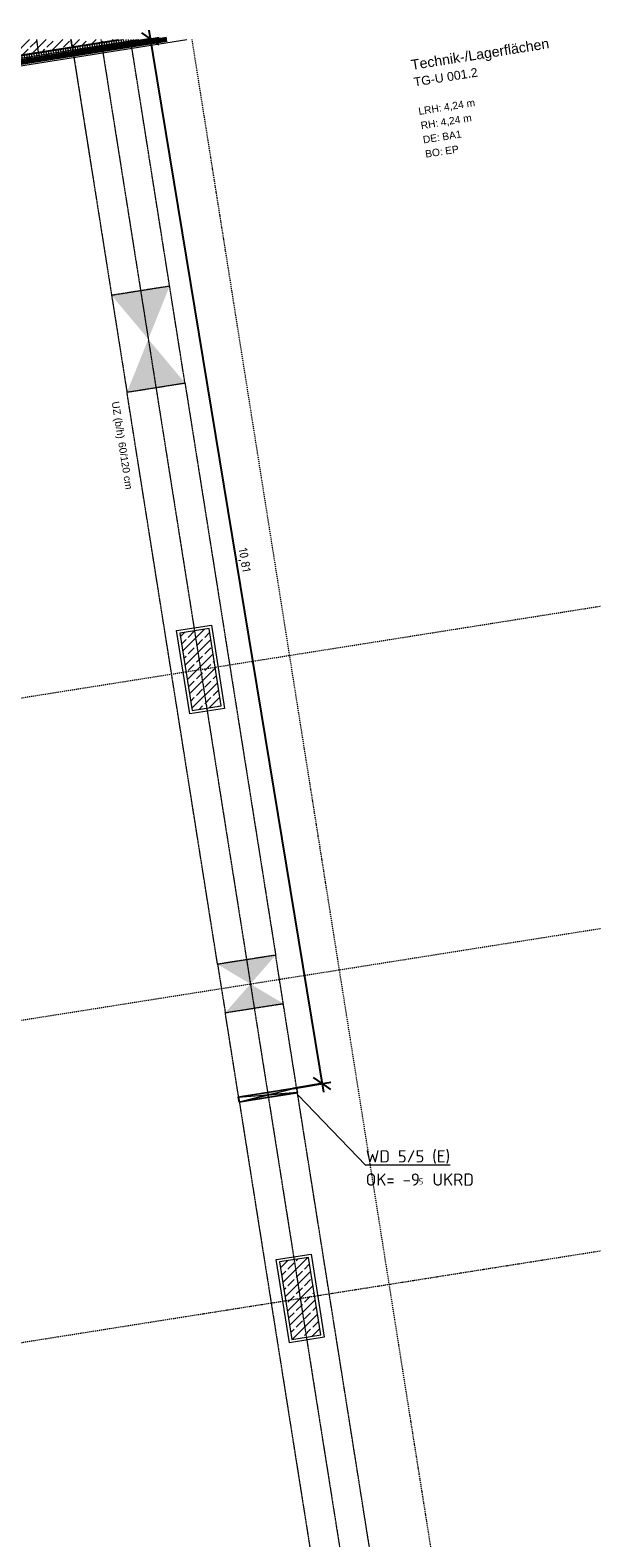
# Model space of a CAD drawing. Header units: millimetres. Extents: x 1523 to 73943, y -91729 to 10268.
# Tile 6 of 39: x 28977 to 34712, y -62523 to -47131. Entities that reach past the tile are written whole.
import ezdxf

# ---------------------------------------------------------------- set-up
doc = ezdxf.new("R2010")
doc.units = ezdxf.units.MM
for name, pattern in [('CAx_nichtHalbton', [20001.0584, 10000, -0.5292, 10000, -0.5292]), ('IMPORT-STRICHPUNKT _7_', [20, 10, -5, 0, -5]), ('IMPORT-VERDECKT _8_', [7.5, 5, -2.5]), ('Verdeckt 2x', [3.572, 2.3813, -1.1907])]:
    doc.linetypes.add(name, pattern=pattern)
for name, color, linetype, lineweight, true_color in [('90 A--Achsraster _1_50_', 7, 'IMPORT-STRICHPUNKT _7_', 13, 0x656565), ('97 A--Etiketten _ Träger', 7, 'Continuous', 13, 0x656565), ('AD', 1, 'Continuous', 13, 0xff0000), ('Neubau_10 A--Stütze', 7, 'Continuous', 13, 0x656565), ('Neubau_10 A--Wand innen _tragend_', 7, 'Continuous', 13, 0x656565), ('Neubau_20 A--Gründungsbelag', 7, 'Continuous', 13, 0x656565), ('Neubau_30 A--Träger _ Dachkonstruktion', 7, 'IMPORT-VERDECKT _8_', 13, 0x656565), ('Neubau_80 A--Raum', 7, 'Continuous', 13, 0x656565), ('Sockelbeschichtung Sprühnebel', 7, 'Continuous', 13, 0x656565), ('Xref_706_5_--_ÜP_-1_000_16_Übersichtsplan UG_IFC 2025_01_13_dwg', 7, 'Continuous', 13, 0x767676), ('XX', 7, 'Continuous', 18, 0x804040)]:
    doc.layers.add(name, color=color, linetype=linetype, lineweight=lineweight, true_color=true_color)
for name, color, linetype, lineweight in [('AD_Detail', 7, 'Continuous', 13), ('Ax-50_BM-Bem', 7, 'Continuous', 9), ('Ax_BM-Bem', 7, 'Continuous', 9), ('GB_HLS-OBJ', 7, 'Continuous', 18), ('M-EQPM-___-IDEN', 7, 'Continuous', 9)]:
    doc.layers.add(name, color=color, linetype=linetype, lineweight=lineweight)
doc.styles.add('Arial', font='arial.ttf', dxfattribs={"height": 75})
doc.styles.add('Arial_B_1', font='txt', dxfattribs={"height": 103.174603})
doc.styles.add('Arial_B_2', font='txt', dxfattribs={"height": 90.277778})
doc.styles.add('ISOCPEUR', font='isocpeur.ttf', dxfattribs={"height": 125})
doc.styles.add('ISOCPEUR_2', font='isocpeur.ttf', dxfattribs={"height": 90})
doc.styles.add('ISOCPEUR_3', font='isocpeur.ttf', dxfattribs={"height": 62.5})
doc.dimstyles.new('KI_1_8_mm_Isocpeur__cm_m__Aufrundung_auf_5_mm_ELT_Gesamtbemaßung_1', dxfattribs={"dimscale": 304.8, "dimtxt": 89.638306, "dimasz": 0.492126, "dimexe": 0.295276, "dimexo": 0.0625, "dimgap": 0.049213, "dimtad": 1, "dimlfac": 0.001, "dimrnd": 0.005, "dimzin": 0, "dimdsep": 46, "dimtxsty": 'ISOCPEUR_2', "dimblk1": 'OBLIQUE', "dimblk2": 'OBLIQUE', "dimsah": 1, "dimcen": 0.09, "dimdle": 0.295276, "dimadec": 0, "dimazin": 0, "dimtfac": 1, "dimtdec": 4, "dimtix": 1, "dimtmove": 0, "dimatfit": 3, "dimfxl": 0.984252, "dimfxlon": 1, "dimtvp": 1, "dimtfill": 1, "dimtolj": 1, "dimtzin": 0, "dimlwd": 25, "dimlwe": 25, "dimarcsym": 2})
pattern_1 = [(131.336, (0, 0), (90.10192, 79.25683), []), (131.336, (-45.05, -39.63), (90.10192, 79.25683), [90, -30])]

# ---------------------------------------------------------------- blocks, each defined once
blk = doc.blocks.new('SuD_WD_RB Allgemein - SuD_WD_RB Allgemein-38472480-SuD_-1UG gesamt Plot  - Blatt 9')
at = {"layer": 'AD', "lineweight": 18}
blk.add_hatch(color=256, dxfattribs=at).paths.add_polyline_path([(-603, -25), (0, -25), (-301, 0), (-400, -8)])
at = {"layer": 'AD_Detail', "lineweight": 18, "true_color": 0xff0000}
blk.add_hatch(color=1, dxfattribs=at).paths.add_polyline_path([(-603, 25), (-301, 0), (-7, 25)])
at = {"layer": 'AD', "color": 7}
for p, q in [((-603, -25), (0, 25)), ((-603, 25), (0, -25)), ((-603, -25), (-603, 25)), ((-603, 25), (0, 25)), ((0, 25), (0, -25)), ((0, -25), (-603, -25))]:
    blk.add_line(p, q, dxfattribs=at)
at = {"layer": 'AD_Detail'}
for p, q in [((0, 25), (-603, 25)), ((-603, 25), (-301, 0)), ((-301, 0), (0, 25)), ((-301, 0), (-603, -25)), ((-603, -25), (0, -25)), ((0, -25), (-301, 0))]:
    blk.add_line(p, q, dxfattribs=at)
blk = doc.blocks.new('Xref_706_5_--_ÜP_-1_000_11_Übersichtsplan UG_IFC 2024_09_30_dwg_Standard-Rastermarker_31-41960585-SuD_-1UG gesamt Plot  - Blatt 9')
at = {"layer": '90 A--Achsraster _1_50_', "color": 9, "true_color": 0xcbcbcb}
blk.add_line((77232, 0), (107413, 0), dxfattribs=at)
blk = doc.blocks.new('Xref_706_5_--_ÜP_-1_000_11_Übersichtsplan UG_IFC 2024_09_30_dwg_Standard-Rastermarker_32-41960586-SuD_-1UG gesamt Plot  - Blatt 9')
at = {"layer": '90 A--Achsraster _1_50_', "color": 9, "true_color": 0xcbcbcb}
blk.add_line((77232, 0), (107928, 0), dxfattribs=at)
blk = doc.blocks.new('Xref_706_5_--_ÜP_-1_000_11_Übersichtsplan UG_IFC 2024_09_30_dwg_Standard-Rastermarker_33-41960587-SuD_-1UG gesamt Plot  - Blatt 9')
at = {"layer": '90 A--Achsraster _1_50_', "color": 9, "true_color": 0xcbcbcb}
blk.add_line((77232, 0), (108443, 0), dxfattribs=at)
blk = doc.blocks.new('Xref_706_5_--_ÜP_-1_000_16_Übersichtsplan UG_IFC 2025_01_13_dwg-35469238-SuD_-1UG gesamt Plot  - Blatt 9')
at = {"layer": 'Neubau_10 A--Stütze', "true_color": 0xcbcbcb}
h = blk.add_hatch(dxfattribs=at)
h.set_pattern_fill('FP_9', color=9, style=0, pattern_type=2)
h.set_pattern_definition(pattern_1)
h.paths.add_polyline_path([(59160, -22814), (59132, -22515), (58335, -22590), (58363, -22888)])
h = blk.add_hatch(dxfattribs=at)
h.set_pattern_fill('FP_9', color=9, style=0, pattern_type=2)
h.set_pattern_definition(pattern_1)
h.paths.add_polyline_path([(52688, -23418), (52660, -23120), (51863, -23194), (51891, -23493)])
at = {"layer": 'Neubau_10 A--Wand innen _tragend_', "true_color": 0xcbcbcb}
h = blk.add_hatch(dxfattribs=at)
h.set_pattern_fill('FP_11', color=9, style=0, pattern_type=2)
h.set_pattern_definition([(95.336, (0, 0), (24.891662, 2.324905), []), (185.336, (0, 0), (-2.324905, 24.891662), [])])
h.paths.add_polyline_path([(46680, -32587), (45962, -24901), (45912, -24905), (46630, -32592)])
h.paths.add_polyline_path([(45962, -24900), (45957, -24851), (45908, -24866), (45911, -24895), (45935, -24898)])
h.paths.add_polyline_path([(45957, -24851), (45823, -23419), (45811, -23612), (45803, -23738), (45907, -24856), (45957, -24851)])
h = blk.add_hatch(dxfattribs=at)
h.set_pattern_fill('FP_9', color=9, style=0, pattern_type=2)
h.set_pattern_definition(pattern_1)
h.paths.add_polyline_path([(46630, -32592), (45912, -24905), (45763, -24919), (46480, -32605)])
h.paths.add_polyline_path([(45836, -24887), (45759, -24879), (45762, -24910), (45835, -24887)])
h.paths.add_polyline_path([(45911, -24895), (45908, -24866), (45836, -24887), (45891, -24893)])
h.paths.add_polyline_path([(45907, -24856), (45803, -23738), (45742, -24695), (45758, -24870), (45888, -24857)])
at = {"layer": 'Neubau_30 A--Träger _ Dachkonstruktion', "linetype": 'Continuous', "true_color": 0xededed}
h = blk.add_hatch(color=7, dxfattribs=at)
h.paths.add_polyline_path([(56657, -23198), (56656, -23179), (56630, -22915), (56656, -23193)])
h.paths.add_polyline_path([(56654, -22898), (56654, -22897), (56601, -22602), (56603, -22621), (56637, -22808)])
h = blk.add_hatch(color=7, dxfattribs=at)
h.paths.add_polyline_path([(56706, -23194), (56705, -23177), (56672, -22999)])
h.paths.add_polyline_path([(56679, -22896), (56651, -22597), (56651, -22616), (56678, -22894)])
for points in [[(55512, -23004), (55235, -22728), (55290, -23326), (55342, -23251)], [(55788, -23279), (55733, -22682), (55512, -23004)], [(48876, -23624), (48350, -23372), (48406, -23969), (48641, -23796)], [(49402, -23876), (49346, -23279), (48876, -23624), (49328, -23840)]]:
    blk.add_hatch(color=7, dxfattribs=at).paths.add_polyline_path(points)
at = {"layer": '90 A--Achsraster _1_50_', "color": 9, "true_color": 0xcbcbcb}
blk.add_line((68533, -20864), (45851, -22982), dxfattribs=at)
at = {"layer": 'Neubau_10 A--Stütze', "color": 9, "true_color": 0xcbcbcb, "flags": 128}
for points in [[(59160, -22814), (59132, -22515), (58335, -22590), (58363, -22888)], [(52688, -23418), (52660, -23120), (51863, -23194), (51891, -23493)]]:
    blk.add_lwpolyline(points, close=True, dxfattribs=at)
at = {"layer": 'Neubau_10 A--Wand innen _tragend_', "color": 9, "true_color": 0xcbcbcb}
blk.add_line((46630, -32592), (45803, -23738), dxfattribs=at)
at = {"layer": 'Neubau_10 A--Wand innen _tragend_', "color": 9, "true_color": 0xcbcbcb, "flags": 128}
for points in [[(45823, -23419), (45897, -24204), (45847, -24209), (45772, -24216)], [(45750, -24569), (45879, -24557), (45929, -24553), (45897, -24204)], [(45727, -24923), (45763, -24919), (45912, -24905), (45962, -24901), (45957, -24851), (45929, -24553)]]:
    blk.add_lwpolyline(points, dxfattribs=at)
at = {"layer": 'Neubau_20 A--Gründungsbelag', "color": 9, "true_color": 0xcbcbcb, "flags": 128}
blk.add_lwpolyline([(45823, -23419), (46680, -32587), (46431, -32610), (45721, -25013)], dxfattribs=at)
at = {"layer": 'Neubau_30 A--Träger _ Dachkonstruktion', "color": 9, "true_color": 0xcbcbcb}
for p, q in [((45792, -23912), (65553, -22066)), ((48350, -23372), (45811, -23609))]:
    blk.add_line(p, q, dxfattribs=at)
at = {"layer": 'Neubau_30 A--Träger _ Dachkonstruktion', "color": 9, "true_color": 0xcbcbcb, "flags": 128}
for points in [[(56706, -23194), (65581, -22365), (65525, -21767), (56651, -22596), (56601, -22601), (56657, -23198), (55788, -23279)], [(56601, -22601), (55733, -22682), (55235, -22728), (55290, -23326), (49402, -23876)], [(56657, -23198), (56706, -23194), (56651, -22596)], [(45772, -24215), (48406, -23969), (49402, -23876), (49346, -23279), (55235, -22728)], [(55290, -23326), (55788, -23279), (55733, -22682)], [(49346, -23279), (48350, -23372), (48406, -23969)]]:
    blk.add_lwpolyline(points, dxfattribs=at)
at = {"layer": 'Sockelbeschichtung Sprühnebel', "color": 9, "true_color": 0xcbcbcb}
blk.add_line((47025, -35646), (45848, -23036), dxfattribs=at)
at = {"layer": 'Sockelbeschichtung Sprühnebel', "color": 9, "true_color": 0xcbcbcb, "flags": 128}
for points in [[(58336, -22921), (58303, -22562), (59159, -22482), (59192, -22841)], [(51864, -23525), (51831, -23167), (52687, -23087), (52720, -23445)]]:
    blk.add_lwpolyline(points, close=True, dxfattribs=at)
at = {"rotation": 95.33628353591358}
for name, p in [('Xref_706_5_--_ÜP_-1_000_11_Übersichtsplan UG_IFC 2024_09_30_dwg_Standard-Rastermarker_33-41960587-SuD_-1UG gesamt Plot  - Blatt 9', (67217, -113376)), ('Xref_706_5_--_ÜP_-1_000_11_Übersichtsplan UG_IFC 2024_09_30_dwg_Standard-Rastermarker_32-41960586-SuD_-1UG gesamt Plot  - Blatt 9', (63933, -113166)), ('Xref_706_5_--_ÜP_-1_000_11_Übersichtsplan UG_IFC 2024_09_30_dwg_Standard-Rastermarker_31-41960585-SuD_-1UG gesamt Plot  - Blatt 9', (60649, -112955))]:
    blk.add_blockref(name, p, dxfattribs=at)
at = {"layer": '97 A--Etiketten _ Träger', "char_height": 75, "attachment_point": 1, "rotation": 5.3363, "line_spacing_factor": 0.941778, "style": 'Arial'}
for s, insert, width in [('UZ (b/h)', (49485, -23963), 458.19), ('60/120 cm', (49903, -23924), 584.9)]:
    blk.add_mtext(s, dxfattribs=dict(at, insert=insert, width=width))
at = {"layer": 'Neubau_80 A--Raum', "attachment_point": 1, "rotation": 95.3363, "line_spacing_factor": 0.941778}
for s, insert, char_height, width, style in [('Technik-/Lagerflächen', (46203, -20773), 103.17, 1781.3, 'Arial_B_1'), ('TG-U 001.2', (46386, -20755), 90.3, 767, 'Arial_B_2'), ('4,24 m', (46669, -20464), 75, 382.89, 'Arial'), ('4,24 m', (46821, -20508), 75, 382.89, 'Arial'), ('BA1', (46969, -20500), 75, 236.9, 'Arial'), ('EP', (47115, -20480), 75, 167.11, 'Arial'), ('LRH:', (46694, -20726), 75, 284.65, 'Arial'), ('RH:', (46841, -20712), 75, 214.86, 'Arial'), ('DE:', (46987, -20699), 75, 208.43, 'Arial'), ('BO:', (47134, -20685), 75, 215.78, 'Arial')]:
    blk.add_mtext(s, dxfattribs=dict(at, insert=insert, char_height=char_height, width=width, style=style))
blk = doc.blocks.new('DIMBLOCK6-SuD_-1UG gesamt Plot  - Blatt 9')
at = {"layer": 'Ax-50_BM-Bem', "lineweight": 25}
for p, q in [((29435, -47346), (30293, -47205)), ((30204, -47220), (29435, -47346)), ((30204, -47220), (30118, -47158)), ((30190, -47131), (31972, -57974)), ((30204, -47220), (30291, -47282)), ((31661, -57934), (32046, -57870)), ((31957, -57885), (31871, -57823)), ((31957, -57885), (31661, -57934)), ((31957, -57885), (32043, -57947))]:
    blk.add_line(p, q, dxfattribs=at)
at = {"layer": 'Ax-50_BM-Bem', "color": 0, "lineweight": 25, "insert": (31192, -52409), "char_height": 90, "width": 295.8, "attachment_point": 1, "rotation": 279.3319, "line_spacing_factor": 1.149209, "style": 'ISOCPEUR_2', "bg_fill": 3, "box_fill_scale": 1.25, "bg_fill_color": 256, "bg_fill_true_color": 13158600, "bg_fill_transparency": 0}
blk.add_mtext('10,81', dxfattribs=at)
blk = doc.blocks.new('_Oblique')
at = {"color": 0, "linetype": 'ByBlock', "lineweight": -2}
blk.add_line((-0.5, -0.5), (0.5, 0.5), dxfattribs=at)

msp = doc.modelspace()

# ---------------------------------------------------------------- linework, layer by layer
at = {"layer": 'M-EQPM-___-IDEN'}
msp.add_line((31708.311, -58001.207), (32403.186, -58720.046), dxfattribs=at)
at = {"layer": 'XX', "color": 7, "linetype": 'CAx_nichtHalbton', "lineweight": 70, "true_color": 0xffffff}
msp.add_line((30371.605, -47226.012), (18067.697, -49171.34), dxfattribs=at)
at = {"layer": 'XX', "color": 9, "linetype": 'Verdeckt 2x', "true_color": 0xc0c0c0}
for p, q in [((30194.551, -47226.012), (18067.697, -49146.717)), ((29414.483, -47349.562), (29595.948, -48495.285))]:
    msp.add_line(p, q, dxfattribs=at)

# ---------------------------------------------------------------- block references
at = {"layer": 'GB_HLS-OBJ', "rotation": 9.331858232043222}
msp.add_blockref('SuD_WD_RB Allgemein - SuD_WD_RB Allgemein-38472480-SuD_-1UG gesamt Plot  - Blatt 9', (31700.779, -57952.346), dxfattribs=at)
at = {"layer": 'Xref_706_5_--_ÜP_-1_000_16_Übersichtsplan UG_IFC 2025_01_13_dwg', "color": 9, "true_color": 0xcbcbcb, "rotation": 273.6637164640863}
msp.add_blockref('Xref_706_5_--_ÜP_-1_000_16_Übersichtsplan UG_IFC 2025_01_13_dwg-35469238-SuD_-1UG gesamt Plot  - Blatt 9', (50635.521, 0), dxfattribs=at)

# ---------------------------------------------------------------- texts
at = {"layer": 'M-EQPM-___-IDEN', "color": 1, "true_color": 0xff0000, "attachment_point": 1}
for s, insert, char_height, width, style in [('\\LWD 5/5 (E)', (32403.186, -58565.684), 125, 1026.16, 'ISOCPEUR'), ('OK= -9', (32403.186, -58802.948), 125, 657.38375, 'ISOCPEUR'), ('5', (32945.582, -58852.952), 62.5, 72.15187, 'ISOCPEUR_3'), (' UKRD', (33005.113, -58802.948), 125, 573.20656, 'ISOCPEUR')]:
    msp.add_mtext(s, dxfattribs=dict(at, insert=insert, char_height=char_height, width=width, style=style))

# ---------------------------------------------------------------- next in the draw order: dimensions: what is measured, and where the dimension line sits
at = {"layer": 'Ax_BM-Bem', "lineweight": 25}
dim = msp.add_linear_dim(base=(31957.032, -57884.901), p1=(29435.229, -47346.153), p2=(31661.003, -57933.547), angle=279.3318582, dimstyle='KI_1_8_mm_Isocpeur__cm_m__Aufrundung_auf_5_mm_ELT_Gesamtbemaßung_1', override={"dimpost": '<>', "dimfxl": 10818.824925}, dxfattribs=at)
dim.commit()
dim.dimension.update_dxf_attribs({"geometry": 'DIMBLOCK6-SuD_-1UG gesamt Plot  - Blatt 9', "text_midpoint": (31139.951, -52542.595)})

doc.saveas('drawing.dxf')
